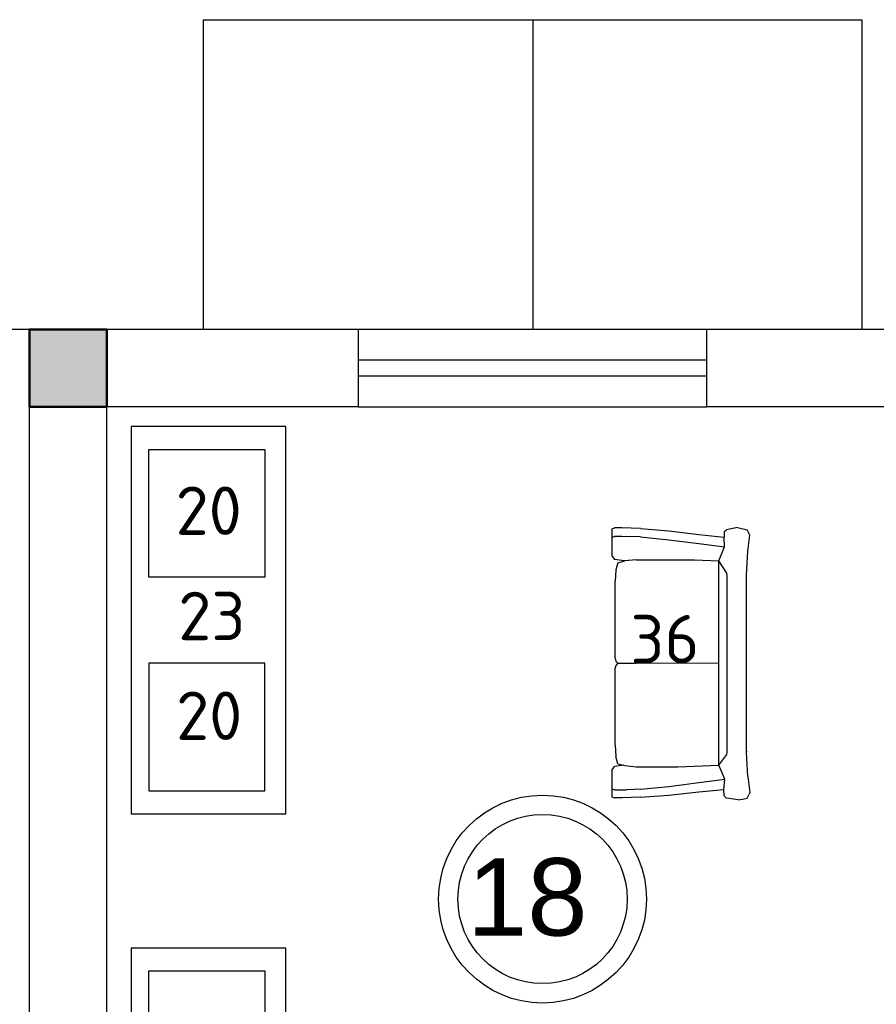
# Model space of a CAD drawing. Header units: millimetres. Extents: x 151654 to 877351, y 70322 to 154322.
# Tile 133 of 173: x 371202 to 375626, y 137567 to 142654. Entities that reach past the tile are written whole.
import ezdxf

# ---------------------------------------------------------------- set-up
doc = ezdxf.new("R2010")
doc.units = ezdxf.units.MM
doc.layers.add('kolonn', color=7, linetype='Continuous')
doc.layers.add('технологич.о', color=152, linetype='Continuous', lineweight=30)
doc.layers.add('ТХ', color=152, linetype='Continuous', lineweight=30)
doc.styles.add('GOST', font='isocpeur.ttf')
doc.styles.get("Standard").update_dxf_attribs({"font": 'arial.ttf'})

# ---------------------------------------------------------------- blocks, each defined once
blk = doc.blocks.new('ghsdd')
at = {"ltscale": 50, "true_color": 0x757575}
h = blk.add_hatch(color=8, dxfattribs=at)
h.paths.add_polyline_path([(0, 200), (-200, 200), (-200, 0), (0, 0)])
h.paths.add_polyline_path([(200, 0), (200, 200), (0, 200), (0, 0)])
h.paths.add_polyline_path([(0, 0), (-200, 0), (-200, -200), (0, -200)])
h.paths.add_polyline_path([(0, 0), (0, -200), (200, -200), (200, 0)])
at = {"lineweight": 50, "ltscale": 50}
blk.add_lwpolyline([(200, 200), (200, -200), (-200, -200), (-200, 200), (200, 200)], dxfattribs=at)
blk = doc.blocks.new('s-style4-2')
at = {"layer": 'технологич.о', "linetype": 'Continuous'}
for p, q in [((-706, 649.4), (-701, 681.4)), ((-701, 681.4), (-698, 696.5)), ((-698, 696.5), (-677.8, 707.5)), ((-669.7, 710.5), (-677.8, 707.5)), ((-587, 700.5), (-669.7, 710.5)), ((-587, 700.5), (-462, 693.5)), ((-465.3, 693.6), (-455.9, 694.5)), ((-462, 693.5), (453.9, 693.5)), ((453.9, 693.5), (577.9, 700.5)), ((577.9, 700.5), (660.7, 710.5)), ((660.7, 710.5), (667.7, 707.5)), ((667.7, 707.5), (688.9, 696.5)), ((700, 647.4), (688.9, 696.5)), ((-706, 649.4), (-698, 590.4)), ((700, 647.4), (688.9, 590.4)), ((-686.9, 577.4), (-698, 590.4)), ((-686.9, 577.4), (-652.9, 576.8)), ((-665.7, 446.3), (-652.9, 576.8)), ((-652.9, 576.8), (-600.5, 581.3)), ((-617.3, 446.3), (-600.5, 581.3)), ((-600.5, 581.3), (-527.5, 550.4)), ((-527.5, 550.4), (-472.6, 592.3)), ((-472.6, 592.3), (-462, 593.4)), ((-462, 593.4), (453.9, 593.4)), ((453.9, 593.4), (464.4, 592.3)), ((464.4, 592.3), (528.5, 550.4)), ((528.5, 550.4), (600.6, 580.1)), ((617.3, 446.3), (600.6, 580.1)), ((600.6, 580.1), (651, 576.9)), ((677.8, 577.4), (650.6, 576.9)), ((664.7, 446.3), (651, 576.9)), ((677.8, 577.4), (688.9, 590.4)), ((-535.6, 338.6), (-527.5, 550.4)), ((-527.5, 550.4), (528.5, 550.4)), ((-1, 28), (0.5, 550.4)), ((533.6, 424.7), (528.5, 550.5)), ((-681.8, 291.2), (-665.7, 446.3)), ((-637.5, 291.2), (-617.3, 446.3)), ((533.6, 123.1), (533.6, 424.7)), ((637.5, 291.2), (617.3, 446.3)), ((682.8, 291.2), (664.7, 446.3)), ((-535.6, 123.1), (-535.6, 338.6)), ((-692.9, 146.1), (-681.8, 291.2)), ((-651.6, 146.1), (-637.5, 291.2)), ((651.6, 146.1), (637.5, 291.2)), ((694.9, 146.1), (682.8, 291.2)), ((-692.9, 146.1), (-696, 49)), ((-651.6, 146.1), (-654.6, 73)), ((-529.5, 65), (-535.6, 123.1)), ((0, 28), (-1, 123.1)), ((533.6, 123.1), (527.5, 65)), ((651.6, 146.1), (654.6, 49)), ((694.9, 146.1), (698, 49)), ((-654.6, 12), (-654.6, 73)), ((-520.5, 28), (-529.5, 65)), ((-528.3, 60), (-528.5, 49)), ((518.4, 28), (527.5, 65)), ((528.9, 78.5), (529.5, 49)), ((-696, 49), (-696, 12)), ((-692.9, 0), (-696, 12)), ((-692.9, 0), (-650.6, 0)), ((-655.6, 0), (-651.6, 3.2)), ((-650.6, 0), (-654.6, 12)), ((-650.6, 0), (-551.7, 0)), ((-551.7, 0), (-534.6, 12)), ((-528.5, 49), (-534.6, 12)), ((-520.5, 28), (-482.1, 19)), ((-424.6, 14), (-482.1, 19)), ((-424.6, 14), (-25.2, 14)), ((-12.1, 19), (-25.2, 14)), ((-1, 28), (-12.1, 19)), ((0, 28), (10.1, 19)), ((24.2, 14), (10.1, 19)), ((24.2, 14), (422.6, 14)), ((481.1, 19), (422.6, 14)), ((518.4, 28), (481.1, 19)), ((529.5, 49), (535.6, 12)), ((552.7, 0), (535.6, 12)), ((650.6, 0), (654.6, 12)), ((653.6, 0), (651.2, 1.8)), ((654.6, 49), (654.6, 12)), ((693.9, 0), (698, 12)), ((698, 49), (698, 12)), ((552.7, 0), (650.6, 0)), ((650.6, 0), (693.9, 0))]:
    blk.add_line(p, q, dxfattribs=at)

msp = doc.modelspace()

# ---------------------------------------------------------------- linework, layer by layer
msp.add_line((373851.5, 142654.5), (373851.5, 141054.5))
at = {"lineweight": 30}
for p, q in [((372951.5, 141054.5), (370751.5, 141054.5)), ((371251.5, 134654.5), (371251.5, 141054.5)), ((372951.5, 140654.5), (372951.5, 141054.5)), ((377151.5, 141054.5), (374751.5, 141054.5)), ((374751.5, 140654.5), (374751.5, 141054.5)), ((371651.5, 134654.5), (371651.5, 140654.5)), ((372951.5, 140654.5), (371651.5, 140654.5)), ((377151.5, 140654.5), (374751.5, 140654.5))]:
    msp.add_line(p, q, dxfattribs=at)
at = {"color": 1}
for p, q in [((374751.5, 141054.5), (372951.5, 141054.5)), ((374751.5, 140894.5), (372951.5, 140894.5)), ((372951.5, 140814.5), (374751.5, 140814.5)), ((372951.5, 140654.5), (374751.5, 140654.5))]:
    msp.add_line(p, q, dxfattribs=at)
msp.add_lwpolyline([(372151.5, 141054.5), (372151.5, 142654.5), (375551.5, 142654.5), (375551.5, 141054.5)])
for radius in [537, 437]:
    msp.add_circle((373902, 138110.7), radius, dxfattribs=at)
at = {"layer": 'ТХ', "ltscale": 10000}
for points in [[(372576.5, 138551.7), (372576.5, 140551.7), (371776.5, 140551.7), (371776.5, 138551.7)], [(371868.2, 140434.1), (372468.2, 140434.1), (372468.2, 139774.1), (371868.2, 139774.1)], [(371868.2, 138669.3), (372468.2, 138669.3), (372468.2, 139329.3), (371868.2, 139329.3)], [(372576.5, 135857.3), (372576.5, 137857.3), (371776.5, 137857.3), (371776.5, 135857.3)], [(371868.2, 137739.7), (372468.2, 137739.7), (372468.2, 137079.7), (371868.2, 137079.7)]]:
    msp.add_lwpolyline(points, close=True, dxfattribs=at)

# ---------------------------------------------------------------- block references
at = {"layer": 'kolonn'}
msp.add_blockref('ghsdd', (371451.5, 140854.5), dxfattribs=at)
at = {"layer": 'технологич.о', "linetype": 'Continuous', "xscale": -1, "rotation": 270}
msp.add_blockref('s-style4-2', (374262.5, 139330.3), dxfattribs=at)

# ---------------------------------------------------------------- texts
at = {"style": 'GOST'}
for s, p in [('20', (372006.8, 139992.6)), ('23', (372020.4, 139448.5)), ('36', (374355.5, 139329, 11.2)), ('20', (372009.1, 138933.2))]:
    msp.add_text(s, height=250, dxfattribs=at).set_placement(p)
at = {"color": 1}
msp.add_text('18', height=400, dxfattribs=at).set_placement((373512.7, 137922.1))

doc.saveas('drawing.dxf')
